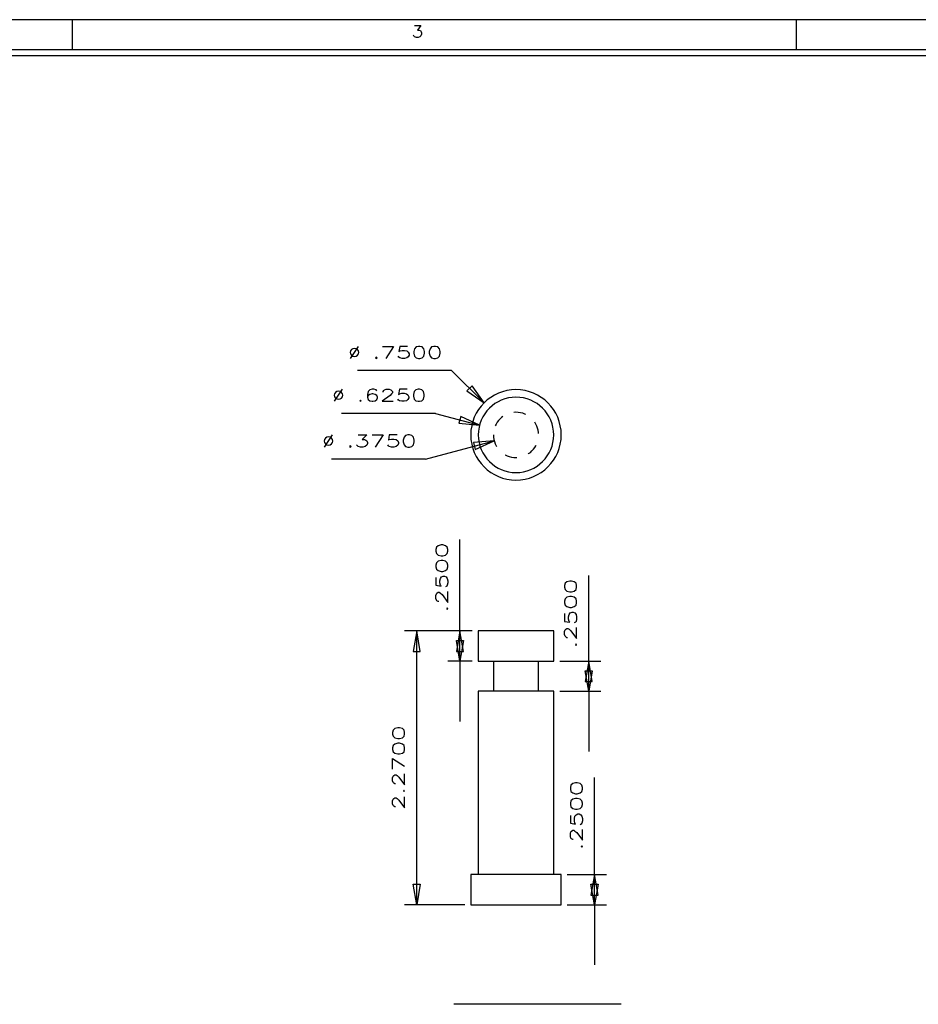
# Model space of a CAD drawing. Header units: inches. Extents: x 3 to 351, y 4 to 271.
# Tile 80 of 256: x 79.32 to 86.77, y 131.58 to 139.75. Entities that reach past the tile are written whole.
import ezdxf
from ezdxf.enums import TextEntityAlignment as Align

# ---------------------------------------------------------------- set-up
doc = ezdxf.new("R2010")
doc.units = ezdxf.units.IN
doc.header["$LTSCALE"] = 0.5
doc.header["$MEASUREMENT"] = 0
doc.linetypes.add('HIDDEN', pattern=[0.225, 0.15, -0.075])
for name, color, linetype in [('DSS', 7, 'Continuous'), ('MFB', 7, 'Continuous'), ('PLOTVIEW1', 7, 'Continuous')]:
    doc.layers.add(name, color=color, linetype=linetype)
doc.styles.add('VERO0-Simplex', font='simplex_.ttf')
doc.styles.add('VERO5-RomanD', font='romand__.ttf')

# ---------------------------------------------------------------- blocks, each defined once
blk = doc.blocks.new('ArrowheadClosed')
at = {"color": 0}
for p, q in [((0, 0), (-1, 0.176)), ((-1, 0.176), (-1, -0.176)), ((-1, -0.176), (0, 0))]:
    blk.add_line(p, q, dxfattribs=at)

msp = doc.modelspace()

# ---------------------------------------------------------------- linework, layer by layer
at = {"layer": 'DSS', "color": 9, "linetype": 'Continuous'}
for p, q in [((83.1185, 134.6798), (83.1185, 134.4298)), ((83.7435, 134.6798), (83.1185, 134.6798)), ((83.7435, 134.4298), (83.7435, 134.6798)), ((83.1185, 134.4298), (83.7435, 134.4298)), ((83.2435, 134.4298), (83.2435, 134.1798)), ((83.6185, 134.1798), (83.6185, 134.4298)), ((83.1185, 134.1798), (83.1185, 132.6598)), ((83.7435, 134.1798), (83.1185, 134.1798)), ((83.7435, 132.6598), (83.7435, 134.1798)), ((83.806, 132.6598), (83.056, 132.6598)), ((83.056, 132.6598), (83.056, 132.4098)), ((83.806, 132.4098), (83.806, 132.6598)), ((83.056, 132.4098), (83.806, 132.4098))]:
    msp.add_line(p, q, dxfattribs=at)
at = {"layer": 'DSS', "color": 9, "linetype": 'Continuous', "extrusion": (0, 0, -1)}
for radius in [0.375, 0.3125]:
    msp.add_circle((-83.431, 136.305), radius, dxfattribs=at)
at = {"layer": 'DSS', "color": 254, "linetype": 'HIDDEN', "extrusion": (0, 0, -1)}
msp.add_circle((-83.431, 136.305), 0.1875, dxfattribs=at)
at = {"layer": 'MFB', "color": 56, "linetype": 'Continuous'}
for p, q in [((82.8972, 136.8388), (82.1172, 136.8388)), ((82.8972, 136.8388), (83.1659, 136.5701)), ((82.7649, 136.4835), (81.9849, 136.4835)), ((82.7649, 136.4835), (83.1292, 136.3859)), ((82.6817, 136.1042), (83.2499, 136.2565)), ((82.6817, 136.1042), (81.9017, 136.1042)), ((82.9666, 134.6798), (82.9666, 135.4371)), ((84.0333, 134.4298), (84.0333, 135.1379)), ((83.0685, 134.6798), (82.5082, 134.6798)), ((82.6082, 132.4098), (82.6082, 134.6798)), ((83.0685, 134.6798), (82.8666, 134.6798)), ((82.9666, 134.4298), (82.9666, 134.6798)), ((83.0685, 134.4298), (82.8666, 134.4298)), ((82.9666, 134.4298), (82.9666, 133.9298)), ((83.7935, 134.4298), (84.1333, 134.4298)), ((84.0333, 134.1798), (84.0333, 134.4298)), ((83.7935, 134.1798), (84.1333, 134.1798)), ((84.0333, 134.1798), (84.0333, 133.6798)), ((84.0817, 132.6598), (84.0817, 133.4646)), ((83.856, 132.6598), (84.1817, 132.6598)), ((84.0817, 132.4098), (84.0817, 132.6598)), ((83.006, 132.4098), (82.5082, 132.4098)), ((83.856, 132.4098), (84.1817, 132.4098)), ((84.0817, 132.4098), (84.0817, 131.9098))]:
    msp.add_line(p, q, dxfattribs=at)
at = {"layer": 'PLOTVIEW1', "color": 97, "linetype": 'Continuous'}
for p, q in [((96.7517, 139.7475), (50.7517, 139.7475)), ((79.7517, 139.7475), (79.7517, 139.4975)), ((85.7517, 139.7475), (85.7517, 139.4975)), ((96.7517, 139.4975), (50.7517, 139.4975)), ((96.7517, 139.4475), (50.7517, 139.4475))]:
    msp.add_line(p, q, dxfattribs=at)
at = {"layer": 'PLOTVIEW1', "color": 7, "linetype": 'Continuous'}
msp.add_line((84.303, 131.5838), (82.9155, 131.5838), dxfattribs=at)

# ---------------------------------------------------------------- block references
at = {"layer": 'MFB', "color": 56, "linetype": 'Continuous', "xscale": 0.170138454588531, "yscale": 0.170138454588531, "zscale": 0.170138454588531}
for p, rotation in [((83.1659, 136.5701), 315.0000000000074), ((83.1292, 136.3859), 345.0000000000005), ((83.2499, 136.2565), 15.00000000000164), ((82.6082, 134.6798), 90), ((82.9666, 134.6798), 90), ((84.0333, 134.4298), 90), ((84.0817, 132.6598), 90)]:
    msp.add_blockref('ArrowheadClosed', p, dxfattribs=dict(at, rotation=rotation))
at = {"layer": 'MFB', "color": 56, "linetype": 'Continuous', "extrusion": (0, 0, -1), "xscale": 0.170138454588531, "yscale": 0.170138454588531, "zscale": 0.170138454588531, "rotation": 270}
for p in [(-82.9666, 134.4298), (-84.0333, 134.1798), (-82.6082, 132.4098), (-84.0817, 132.4098)]:
    msp.add_blockref('ArrowheadClosed', p, dxfattribs=at)

# ---------------------------------------------------------------- texts
at = {"layer": 'MFB', "color": 7, "linetype": 'Continuous', "style": 'VERO0-Simplex'}
for s, width, p, p2 in [('%%c', 1.123247, (82.0422, 136.9388), (82.1422, 136.9388)), ('.7500', 1.376302, (82.2422, 136.9388), (82.8222, 136.9388)), ('%%c', 1.123247, (81.9099, 136.5835), (82.0099, 136.5835)), ('.6250', 1.376302, (82.1099, 136.5835), (82.6899, 136.5835)), ('%%c', 1.123247, (81.8267, 136.2042), (81.9267, 136.2042)), ('.3750', 1.376302, (82.0267, 136.2042), (82.6067, 136.2042))]:
    msp.add_text(s, height=0.1, dxfattribs=dict(at, width=width)).set_placement(p, p2, align=Align.FIT)
for s, width, p, p2 in [('.2500', 1.376302, (82.8666, 134.8321), (82.8666, 135.4121)), ('.2500', 1.376302, (83.9333, 134.5329), (83.9333, 135.1129)), ('2.2700', 1.358929, (82.5082, 133.1948), (82.5082, 133.8948)), ('.2500', 1.376302, (83.9817, 132.8596), (83.9817, 133.4396))]:
    msp.add_text(s, height=0.1, rotation=90, dxfattribs=dict(at, width=width)).set_placement(p, p2, align=Align.FIT)
at = {"layer": 'PLOTVIEW1', "color": 56, "linetype": 'Continuous', "style": 'VERO5-RomanD', "width": 1.000527}
msp.add_text('3', height=0.1, dxfattribs=at).set_placement((82.5677, 139.5996), (82.6617, 139.5996), align=Align.FIT)

doc.saveas('drawing.dxf')
